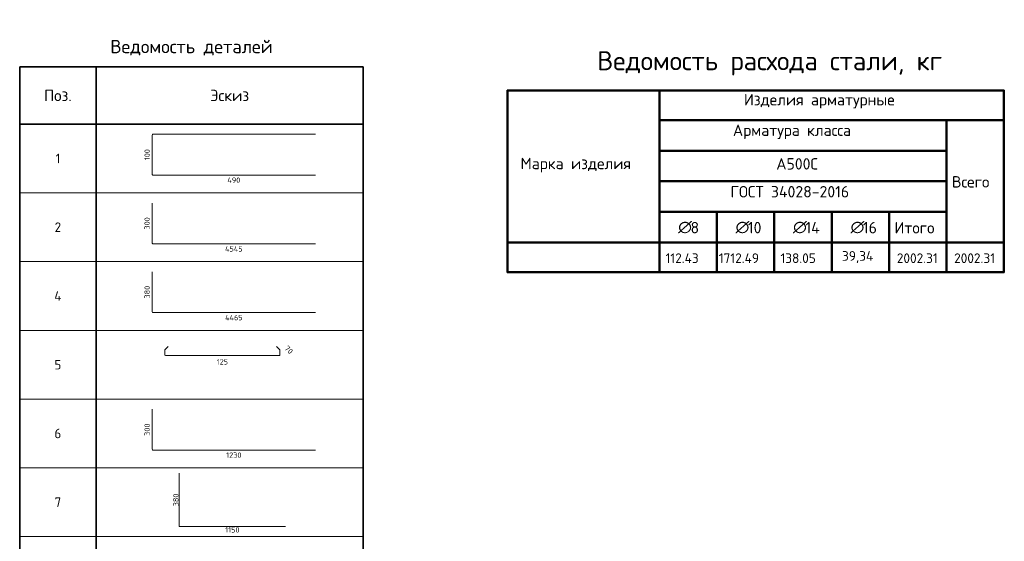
# Model space of a CAD drawing. Header units: millimetres. Extents: x 19591 to 29957, y 54797 to 60130.
# Tile 7 of 7: x 24799 to 29957, y 57292 to 60023. Entities that reach past the tile are written whole.
import ezdxf

# ---------------------------------------------------------------- set-up
doc = ezdxf.new("R2010")
doc.units = ezdxf.units.MM
doc.layers.add('Standard', color=7, linetype='Continuous', lineweight=25)
doc.layers.add('Экспликация_ описание', color=7, linetype='Continuous', lineweight=13)
doc.styles.add('ISOCPEUR', font='ISOCPEUR')

msp = doc.modelspace()

# ---------------------------------------------------------------- linework, layer by layer
at = {"layer": 'Standard', "color": 7, "linetype": 'Continuous', "lineweight": 35, "transparency": 33554687}
for p, q in [((24799.4, 59776.8), (26599.4, 59776.8)), ((24799.4, 59476.8), (24799.4, 59776.8)), ((24799.4, 59776.8), (24799.4, 59116.8)), ((25199.4, 59476.8), (25199.4, 59776.8)), ((25199.4, 59776.8), (25199.4, 59116.8)), ((26599.4, 59476.8), (26599.4, 59776.8)), ((26599.4, 59776.8), (26599.4, 59116.8)), ((26599.4, 59476.8), (24799.4, 59476.8)), ((24799.4, 59416.8), (24799.4, 58756.8)), ((25199.4, 59416.8), (25199.4, 58756.8)), ((26599.4, 59416.8), (26599.4, 58756.8)), ((24799.4, 59056.8), (24799.4, 58396.8)), ((25199.4, 59056.8), (25199.4, 58396.8)), ((26599.4, 59056.8), (26599.4, 58396.8)), ((24799.4, 58696.8), (24799.4, 58036.8)), ((25199.4, 58696.8), (25199.4, 58036.8)), ((26599.4, 58696.8), (26599.4, 58036.8)), ((24799.4, 58336.8), (24799.4, 57676.8)), ((25199.4, 58336.8), (25199.4, 57676.8)), ((26599.4, 58336.8), (26599.4, 57676.8)), ((24799.4, 57976.8), (24799.4, 57316.8)), ((25199.4, 57976.8), (25199.4, 57316.8)), ((26599.4, 57976.8), (26599.4, 57316.8)), ((24799.4, 57616.8), (24799.4, 56956.8)), ((25199.4, 57616.8), (25199.4, 56956.8)), ((26599.4, 57616.8), (26599.4, 56956.8))]:
    msp.add_line(p, q, dxfattribs=at)
at = {"layer": 'Standard', "color": 4, "linetype": 'Continuous', "lineweight": 18, "transparency": 33554687}
for p, q in [((25493.4, 59213.7), (25493.4, 59419.6)), ((25497.4, 59423.6), (26348.8, 59423.6)), ((26348.8, 59209.8), (25497.4, 59209.8)), ((25493.4, 58853.7), (25493.4, 59063.6)), ((26348.8, 58849.8), (25497.4, 58849.8)), ((25493.4, 58493.7), (25493.4, 58703.6)), ((26348.8, 58489.8), (25497.4, 58489.8)), ((25493.4, 57773.7), (25493.4, 57983.6)), ((26348.8, 57769.8), (25497.4, 57769.8)), ((25634.5, 57371.8), (25634.5, 57648.2)), ((26192.4, 57369.3), (25637.1, 57369.3))]:
    msp.add_line(p, q, dxfattribs=at)
at = {"layer": 'Standard', "color": 7, "linetype": 'Continuous', "lineweight": 13, "transparency": 33554687}
for p, q in [((24799.4, 59116.8), (26599.4, 59116.8)), ((24799.4, 58756.8), (26599.4, 58756.8)), ((24799.4, 58396.8), (26599.4, 58396.8)), ((24799.4, 58036.8), (26599.4, 58036.8)), ((24799.4, 57676.8), (26599.4, 57676.8)), ((24799.4, 57316.8), (26599.4, 57316.8))]:
    msp.add_line(p, q, dxfattribs=at)
at = {"layer": 'Standard', "color": 40, "linetype": 'Continuous', "lineweight": 18, "transparency": 33554687}
for p, q in [((25559.3, 58268.6), (25559.3, 58292.3)), ((25560.2, 58294.5), (25577.4, 58311.7)), ((26144.6, 58311.7), (26161.8, 58294.5)), ((26162.8, 58292.3), (26162.8, 58268.6)), ((26159.6, 58265.4), (25562.5, 58265.4))]:
    msp.add_line(p, q, dxfattribs=at)
at = {"layer": 'Standard', "color": 4, "linetype": 'Continuous', "lineweight": 18, "transparency": 33554687}
for centre, radius, start, end in [((25497.4, 59419.6), 3.94, 90, 180), ((25497.4, 59213.7), 3.94, 180, 270), ((25497.4, 58853.7), 3.94, 180, 270), ((25497.4, 58493.7), 3.94, 180, 270), ((25497.4, 57773.7), 3.94, 180, 270), ((25637.1, 57371.8), 2.57, 180, 270)]:
    msp.add_arc(centre, radius, start, end, dxfattribs=at)
at = {"layer": 'Standard', "color": 40, "linetype": 'Continuous', "lineweight": 18, "transparency": 33554687}
for centre, start, end in [((25562.5, 58292.3), 135, 180), ((26159.6, 58292.3), 0, 45), ((25562.5, 58268.6), 180, 270), ((26159.6, 58268.6), 270, 0)]:
    msp.add_arc(centre, 3.2, start, end, dxfattribs=at)
at = {"layer": 'Экспликация_ описание', "color": 7, "linetype": 'Continuous', "lineweight": 50, "transparency": 33554687}
for p, q in [((27352.9, 59652.7), (29957.1, 59652.7)), ((27354.7, 59654.5), (27354.7, 58699.7)), ((28150.3, 59657.1), (28150.3, 59494.5)), ((28150.3, 59657.1), (28150.3, 58854.5)), ((29954.5, 59654.5), (29954.5, 58699.7)), ((28147.6, 59497.1), (29655.4, 59497.1)), ((28147.6, 59497.1), (29951.8, 59497.1)), ((28150.3, 59499.7), (28150.3, 59334.5)), ((29651.8, 59497.1), (29951.8, 59497.1)), ((29654.5, 59499.7), (29654.5, 58854.5)), ((28147.6, 59337.1), (29655.4, 59337.1)), ((28147.6, 59017.1), (28452.2, 59017.1)), ((28150.3, 59019.7), (28150.3, 58854.5)), ((28448.7, 59017.1), (28753.2, 59017.1)), ((28451.3, 59019.7), (28451.3, 58854.5)), ((28749.7, 59017.1), (29054.3, 59017.1)), ((28752.4, 59019.7), (28752.4, 58854.5)), ((29050.8, 59017.1), (29355.4, 59017.1)), ((29053.4, 59019.7), (29053.4, 58854.5)), ((28152.9, 58857.1), (27350.2, 58857.1)), ((28147.6, 58857.1), (28451.3, 58857.1)), ((28147.6, 58857.1), (28452.2, 58857.1)), ((28150.3, 58859.7), (28150.3, 58697.1)), ((28150.3, 58858), (28150.3, 58697.1)), ((28448.7, 58857.1), (28752.4, 58857.1)), ((28448.7, 58857.1), (28753.2, 58857.1)), ((28451.3, 58859.7), (28451.3, 58697.1)), ((28749.7, 58857.1), (29053.4, 58857.1)), ((28749.7, 58857.1), (29054.3, 58857.1)), ((28752.4, 58859.7), (28752.4, 58697.1)), ((29050.8, 58857.1), (29354.5, 58857.1)), ((29050.8, 58857.1), (29355.4, 58857.1)), ((29053.4, 58859.7), (29053.4, 58697.1)), ((29351.8, 58857.1), (29654.5, 58857.1)), ((29354.5, 58859.7), (29354.5, 58697.1)), ((29651.8, 58857.1), (29954.5, 58857.1)), ((29651.8, 58857.1), (29951.8, 58857.1)), ((29654.5, 58859.7), (29654.5, 58697.1)), ((27352.9, 58701.5), (29957.1, 58701.5))]:
    msp.add_line(p, q, dxfattribs=at)
at = {"layer": 'Экспликация_ описание', "color": 7, "linetype": 'Continuous', "lineweight": 25, "transparency": 33554687}
for p, q in [((29951.8, 59657.1), (29951.8, 59494.5)), ((29951.8, 59499.7), (29951.8, 58854.5))]:
    msp.add_line(p, q, dxfattribs=at)
at = {"layer": 'Экспликация_ описание', "color": 7, "linetype": 'Continuous', "lineweight": 35, "transparency": 33554687}
for p, q in [((29654.5, 59499.7), (29654.5, 59334.5)), ((28451.3, 59019.7), (28451.3, 58854.5)), ((28752.4, 59019.7), (28752.4, 58854.5)), ((29053.4, 59019.7), (29053.4, 58854.5)), ((29354.5, 59019.7), (29354.5, 58854.5)), ((28152.9, 58857.1), (27350.2, 58857.1))]:
    msp.add_line(p, q, dxfattribs=at)
at = {"layer": 'Экспликация_ описание', "color": 7, "linetype": 'Continuous', "lineweight": 50, "transparency": 33554687}
for points in [[(28150.3, 59337.1), (28150.3, 59177.1), (29654.5, 59177.1), (29654.5, 59337.1), (28150.3, 59337.1)], [(28150.3, 59177.1), (28150.3, 59017.1), (29654.5, 59017.1), (29654.5, 59177.1), (28150.3, 59177.1)], [(29354.5, 59017.1), (29354.5, 58857.1), (29654.5, 58857.1), (29654.5, 59017.1), (29354.5, 59017.1)]]:
    msp.add_lwpolyline(points, close=True, dxfattribs=at)

# ---------------------------------------------------------------- texts
at = {"layer": 'Standard', "color": 7, "linetype": 'Continuous', "lineweight": 35, "transparency": 33554687, "style": 'ISOCPEUR'}
for s, insert, char_height, width, attachment_point in [('\\A1;{\\fISOCPEUR|i0|b0;\\H70.000000;\\W1.000000;\\C7;Ведомость деталей}\\P', (25699.4, 59836.8), 14, 902.444, 8), ('\\A1;{\\fISOCPEUR|i0|b0;\\H60.000000;\\W1.000000;\\C7;Поз.}\\P', (24999.4, 59626.8), 12, 174.736, 5), ('\\A1;{\\fISOCPEUR|i0|b0;\\H60.000000;\\W1.000000;\\C7;Эскиз}\\P', (25899.4, 59626.8), 12, 235.356, 5), ('\\A1;{\\fISOCPEUR|i0|b0;\\H50.000000;\\W1.000000;\\C7;1}\\P', (24999.4, 59296.8), 10, 38.889, 5), ('\\A1;{\\fISOCPEUR|i0|b0;\\H50.000000;\\W1.000000;\\C7;2}\\P', (24999.4, 58936.8), 10, 54.444, 5), ('\\A1;{\\fISOCPEUR|i0|b0;\\H50.000000;\\W1.000000;\\C7;4}\\P', (24999.4, 58576.8), 10, 60, 5), ('\\A1;{\\fISOCPEUR|i0|b0;\\H50.000000;\\W1.000000;\\C7;5}\\P', (24999.4, 58216.8), 10, 54.444, 5), ('\\A1;{\\fISOCPEUR|i0|b0;\\H50.000000;\\W1.000000;\\C7;6}\\P', (24999.4, 57856.8), 10, 54.444, 5), ('\\A1;{\\fISOCPEUR|i0|b0;\\H50.000000;\\W1.000000;\\C7;7}\\P', (24999.4, 57496.8), 10, 54.444, 5)]:
    msp.add_mtext(s, dxfattribs=dict(at, insert=insert, char_height=char_height, width=width, attachment_point=attachment_point))
at = {"layer": 'Standard', "color": 7, "linetype": 'Continuous', "lineweight": 25, "transparency": 33554687, "char_height": 28, "attachment_point": 5, "style": 'ISOCPEUR'}
for s, insert, width, rotation in [('\\A1;{\\fISOCPEUR|i0|b0;\\H28.000000;\\W1.000000;\\C7;100}\\P', (25467, 59316.7), 64.765, 90), ('\\A1;{\\fISOCPEUR|i0|b0;\\H28.000000;\\W1.000000;\\C7;300}\\P', (25467, 58956.7), 71.583, 90), ('\\A1;{\\fISOCPEUR|i0|b0;\\H28.000000;\\W1.000000;\\C7;380}\\P', (25467, 58596.7), 71.583, 90), ('\\A1;{\\fISOCPEUR|i0|b0;\\H28.000000;\\W1.000000;\\C7;70}\\P', (26209.2, 58294.7), 51.45, 315), ('\\A1;{\\fISOCPEUR|i0|b0;\\H28.000000;\\W1.000000;\\C7;300}\\P', (25467, 57876.7), 71.583, 90), ('\\A1;{\\fISOCPEUR|i0|b0;\\H28.000000;\\W1.000000;\\C7;380}\\P', (25617.2, 57508.7), 71.583, 90)]:
    msp.add_mtext(s, dxfattribs=dict(at, insert=insert, width=width, rotation=rotation))
for s, insert, width in [('\\A1;{\\fISOCPEUR|i0|b0;\\H28.000000;\\W1.000000;\\C7;490}\\P', (25921.1, 59183.3), 74.433), ('\\A1;{\\fISOCPEUR|i0|b0;\\H28.000000;\\W1.000000;\\C7;4545}\\P', (25921.1, 58823.3), 97.125), ('\\A1;{\\fISOCPEUR|i0|b0;\\H28.000000;\\W1.000000;\\C7;4465}\\P', (25921.1, 58463.3), 97.125), ('\\A1;{\\fISOCPEUR|i0|b0;\\H28.000000;\\W1.000000;\\C7;125}\\P', (25861, 58231.8), 64.765), ('\\A1;{\\fISOCPEUR|i0|b0;\\H28.000000;\\W1.000000;\\C7;1230}\\P', (25921.1, 57743.3), 84.933), ('\\A1;{\\fISOCPEUR|i0|b0;\\H28.000000;\\W1.000000;\\C7;1150}\\P', (25913.4, 57352), 78.4)]:
    msp.add_mtext(s, dxfattribs=dict(at, insert=insert, width=width))
at = {"layer": 'Экспликация_ описание', "color": 7, "linetype": 'Continuous', "lineweight": 35, "transparency": 33554687, "attachment_point": 7, "style": 'ISOCPEUR'}
for s, insert, char_height, width in [('\\A1;{\\fISOCPEUR|i0|b0;\\H99.815424;\\W1.000000;\\C7;Ведомость расхода стали, кг}\\P', (27824.6, 59731.6), 99.815, 1930.904), ('\\A1;{\\fISOCPEUR|i0|b0;\\H59.795367;\\W1.000000;\\C7;Изделия арматурные}\\P', (28592.8, 59558.5), 59.795, 815.759), ('\\A1;{\\fISOCPEUR|i0|b0;\\H59.795367;\\W1.000000;\\C7;Арматура класса}\\P', (28535.4, 59398.5), 59.795, 693.097), ('\\A1;{\\fISOCPEUR|i0|b0;\\H59.795367;\\W1.000000;\\C7;Марка изделия}\\P', (27422.9, 59224.3), 59.795, 588.358), ('\\A1;{\\fISOCPEUR|i0|b0;\\H59.795367;\\W1.000000;\\C7;А500С}\\P', (28762.5, 59238.5), 59.795, 249.607), ('\\A1;{\\fISOCPEUR|i0|b0;\\H59.795367;\\W1.000000;\\C7;ГОСТ 34028-2016}\\P', (28522.7, 59092.7), 59.795, 656.652), ('\\A1;{\\fISOCPEUR|i0|b0;\\H59.795367;\\W1.000000;\\C7;Всего}\\P', (29682.5, 59144.5), 59.795, 237.565), ('\\A1;{\\fISOCPEUR|i0|b0;\\H59.795367;\\W1.000000;\\C7;∅}\\P', (28248.4, 58904.7), 59.795, 78.278), ('\\A1;{\\fISOCPEUR|i0|b0;\\H59.795367;\\W1.000000;\\C7; 8}\\P', (28275.3, 58904.7), 59.795, 103.645), ('\\A1;{\\fISOCPEUR|i0|b0;\\H59.795367;\\W1.000000;\\C7;∅}\\P', (28549.1, 58904.7), 59.795, 78.278), ('\\A1;{\\fISOCPEUR|i0|b0;\\H59.795367;\\W1.000000;\\C7; 10}\\P', (28576.1, 58904.7), 59.795, 132.093), ('\\A1;{\\fISOCPEUR|i0|b0;\\H59.795367;\\W1.000000;\\C7;∅}\\P', (28850.4, 58904.7), 59.795, 78.278), ('\\A1;{\\fISOCPEUR|i0|b0;\\H59.795367;\\W1.000000;\\C7; 14}\\P', (28877.3, 58904.7), 59.795, 138.309), ('\\A1;{\\fISOCPEUR|i0|b0;\\H59.795367;\\W1.000000;\\C7;∅}\\P', (29151.6, 58904.7), 59.795, 78.278), ('\\A1;{\\fISOCPEUR|i0|b0;\\H59.795367;\\W1.000000;\\C7; 16}\\P', (29178.5, 58904.7), 59.795, 132.093), ('\\A1;{\\fISOCPEUR|i0|b0;\\H59.795367;\\W1.000000;\\C7;Итого}\\P', (29381.7, 58904.2), 59.795, 255.625), ('\\A1;{\\fISOCPEUR|i0|b0;\\H50.595367;\\W1.000000;\\C7;112.43}\\P', (28182.4, 58749.3), 50.595, 198.679), ('\\A1;{\\fISOCPEUR|i0|b0;\\H50.595367;\\W1.000000;\\C7;1712.49}\\P', (28461.2, 58749.3), 50.595, 234.636), ('\\A1;{\\fISOCPEUR|i0|b0;\\H50.595367;\\W1.000000;\\C7;138.05}\\P', (28784.3, 58749.3), 50.595, 204.911), ('\\A1;{\\fISOCPEUR|i0|b0;\\H50.595367;\\W1.000000;\\C7;39,34}\\P', (29106.9, 58749.3), 50.595, 188.266), ('\\A1;{\\fISOCPEUR|i0|b0;\\H50.595367;\\W1.000000;\\C7;2002.31}\\P', (29394, 58749.3), 50.595, 240.705), ('\\A1;{\\fISOCPEUR|i0|b0;\\H50.595367;\\W1.000000;\\C7;2002.31}\\P', (29694.2, 58749.3), 50.595, 240.705)]:
    msp.add_mtext(s, dxfattribs=dict(at, insert=insert, char_height=char_height, width=width))

doc.saveas('drawing.dxf')
